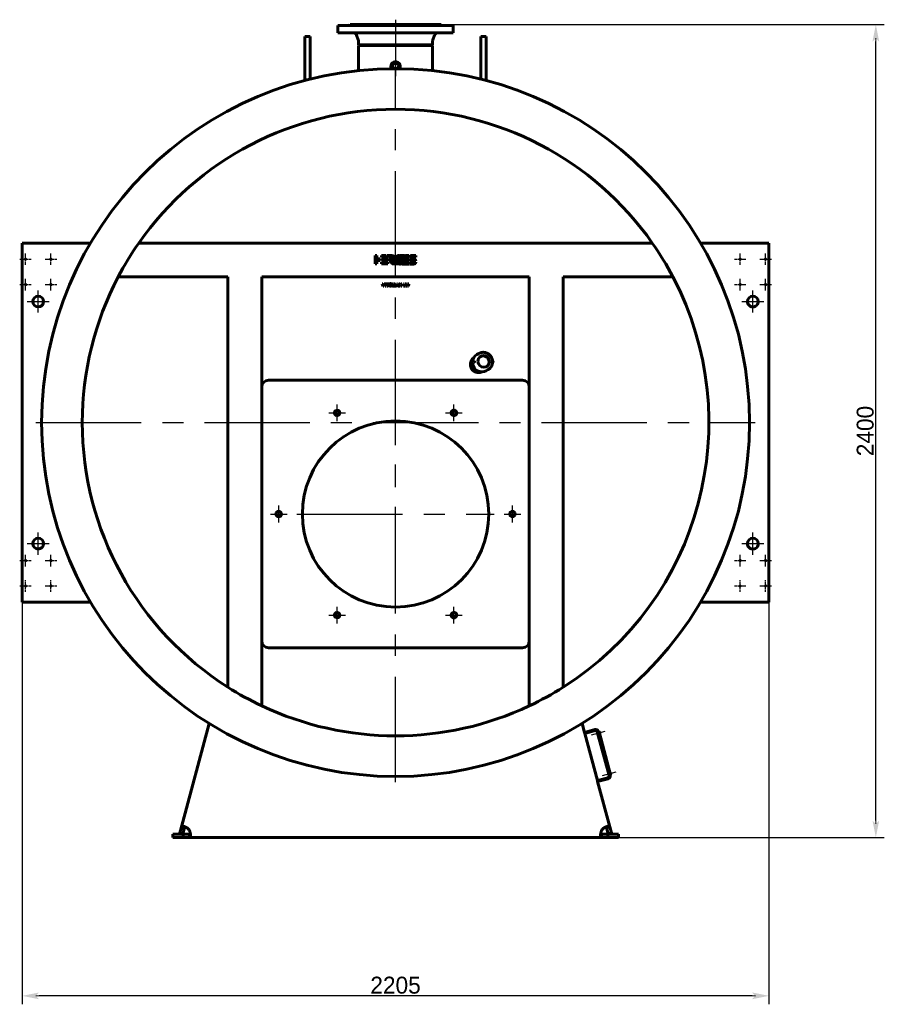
# Model space of a CAD drawing. Header units: millimetres. Extents: x 0 to 5109, y -169 to 841.
# Tile 4 of 6: x 2715 to 2970, y -169 to 121. Entities that reach past the tile are written whole.
import ezdxf

# ---------------------------------------------------------------- set-up
doc = ezdxf.new("R2010")
doc.units = ezdxf.units.MM
for name, pattern in [('CENTER_per1_scale0.019685', [1, 0.625, -0.125, 0.125, -0.125]), ('CENTER_per1_scale0.163386', [8.3, 5.1875, -1.0375, 1.0375, -1.0375]), ('CENTER_per1_scale0.270697', [13.751396, 8.594623, -1.718925, 1.718925, -1.718925]), ('CENTER_per1_scale0.314961', [16, 10, -2, 2, -2]), ('CENTER_per1_scale0.433071', [22, 13.75, -2.75, 2.75, -2.75]), ('CENTER_per1_scale0.629921', [32, 20, -4, 4, -4]), ('CENTER_per2_scale0.866207', [44.003335, 27.502084, -5.500417, 5.500417, -5.500417]), ('CENTER_per2a_scale0.979565', [49.761905, 31.10119, -6.220238, 6.220238, -6.220238]), ('CENTER_perb_scale0.984252', [50, 31.25, -6.25, 6.25, -6.25])]:
    doc.linetypes.add(name, pattern=pattern)
doc.styles.add('TextStyle_1', font='T-FLEX Type A.TTF', dxfattribs={"height": 5})
doc.dimstyles.new('DIM_ST_2', dxfattribs={"dimtxt": 5, "dimasz": 5, "dimexe": 2.5, "dimexo": 0, "dimtad": 1, "dimlfac": 10, "dimrnd": 0.01, "dimdsep": 46, "dimtxsty": 'TextStyle_1', "dimblk": 'Arrow_3_C7_Status', "dimcen": 0.09, "dimclrd": 7, "dimclre": 7, "dimclrt": 7, "dimazin": 0, "dimtfac": 1, "dimtdec": 0, "dimtmove": 0, "dimatfit": 0, "dimldrblk": 'NONE', "dimfxl": 1, "dimtvp": 1, "dimtolj": 1, "dimarcsym": 0})

# ---------------------------------------------------------------- blocks, each defined once
blk = doc.blocks.new('Arrow_3_C7_Status')
at = {"color": 7, "linetype": 'Continuous', "lineweight": 0}
blk.add_line((-1, 0), (-0.8, 0), dxfattribs=at)
at = {"color": 7}
blk.add_solid([(-1, -0.2), (0, 0), (-0.8, 0), (-1, 0.2)], dxfattribs=at)
blk = doc.blocks.new('*D9')
at = {"color": 7, "lineweight": -2}
for p, q in [((-110.25, -48.1), (-110.25, -169.28)), ((110.25, -48.1), (110.25, -169.28)), ((105.25, -166.78), (-105.25, -166.78))]:
    blk.add_line(p, q, dxfattribs=at)
at = {"layer": 'Defpoints', "color": 0}
for p in [(-110.25, -48.1), (110.25, -48.1), (-110.25, -166.78)]:
    blk.add_point(p, dxfattribs=at)
at = {"color": 7, "lineweight": -2, "xscale": 5, "yscale": 5, "zscale": 5}
for p, rotation in [((-110.25, -166.78), 180), ((110.25, -166.78), 360)]:
    blk.add_blockref('Arrow_3_C7_Status', p, dxfattribs=dict(at, rotation=rotation))
at = {"color": 7, "insert": (0, -163.66), "char_height": 5, "attachment_point": 5, "style": 'TextStyle_1'}
blk.add_mtext('\\A1;2205{\\H0.5x;\\S^ ;}', dxfattribs=at)
blk = doc.blocks.new('_None')
blk = doc.blocks.new('*D10')
at = {"color": 7, "lineweight": -2}
for p, q in [((13.4, 120), (144.31, 120)), ((141.81, -115), (141.81, 115)), ((60.81, -120), (144.31, -120))]:
    blk.add_line(p, q, dxfattribs=at)
at = {"layer": 'Defpoints', "color": 0}
for p in [(13.4, 120), (141.81, 120), (60.81, -120)]:
    blk.add_point(p, dxfattribs=at)
at = {"color": 7, "lineweight": -2, "xscale": 5, "yscale": 5, "zscale": 5}
for p, rotation in [((141.81, 120), 90.00000000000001), ((141.81, -120), 270)]:
    blk.add_blockref('Arrow_3_C7_Status', p, dxfattribs=dict(at, rotation=rotation))
at = {"color": 7, "insert": (138.69, 0), "char_height": 5, "attachment_point": 5, "rotation": 90, "style": 'TextStyle_1'}
blk.add_mtext('\\A1;2400{\\H0.5x;\\S^ ;}', dxfattribs=at)
blk = doc.blocks.new('Проекция_2')
at = {"color": 7, "linetype": 'Continuous', "lineweight": 60}
for p, q in [((-17, 119.8), (0, 119.8)), ((-17, 119.8), (-17, 117.6)), ((-13.4, 120), (0, 120)), ((0, 120), (13.4, 120)), ((0, 119.8), (17, 119.8)), ((17, 119.8), (17, 117.6)), ((-26.8, 110.9625), (-26.8, 116.5012)), ((-25.2, 116.5012), (-26.8, 116.5012)), ((-25.2, 110.9625), (-25.2, 116.5012)), ((-17, 117.6), (0, 117.6)), ((-11.5114, 116.9399), (-11.0145, 115.5647)), ((0, 117.6), (17, 117.6)), ((11.5114, 116.9399), (11.0145, 115.5647)), ((25.2, 110.9625), (25.2, 116.5012)), ((26.8, 116.5012), (25.2, 116.5012)), ((26.8, 110.9625), (26.8, 116.5012)), ((-10.955, 115.2249), (-10.955, 114.0916)), ((0, 114.0916), (-10.955, 114.0916)), ((-10.955, 114.0916), (-10.575, 113.8)), ((0, 113.8), (-10.955, 113.8)), ((-10.955, 113.8), (-10.955, 106.4242)), ((10.955, 114.0916), (0, 114.0916)), ((10.955, 113.8), (0, 113.8)), ((10.955, 114.0916), (10.575, 113.8)), ((10.575, 113.8), (10.955, 114.0916)), ((10.955, 115.2249), (10.955, 114.0916)), ((10.955, 113.8), (10.955, 106.4242)), ((-26.8, 103.505), (-26.8, 110.9625)), ((-25.2, 103.916), (-25.2, 110.9625)), ((25.2, 103.916), (25.2, 110.9625)), ((26.8, 103.505), (26.8, 110.9625)), ((-1.345, 107.8844), (-1.345, 106.9913)), ((1.345, 106.9913), (1.345, 107.8844)), ((-110.25, 55.5), (-110.25, 53.1)), ((-110.25, 55.5), (-90.0625, 55.5)), ((75.8106, 55.5), (-75.8106, 55.5)), ((90.0625, 55.5), (110.25, 55.5)), ((110.25, 53.1), (110.25, 55.5)), ((-110.25, 53.1), (-110.25, -48.1)), ((110.25, -48.1), (110.25, 53.1)), ((-5.9868, 51.8275), (-5.486, 51.8258)), ((-5.9868, 49.3271), (-5.9868, 51.8275)), ((-5.486, 51.8258), (-5.486, 50.8277)), ((-5.486, 50.8277), (-4.4984, 50.8277)), ((-4.4984, 50.3277), (-5.486, 50.3277)), ((-5.486, 50.3277), (-5.486, 49.3271)), ((-4.4984, 50.8277), (-4.4984, 50.3277)), ((-4.1881, 51.8272), (-2.8769, 51.8272)), ((-4.1881, 51.3279), (-4.1881, 51.8272)), ((-2.4615, 51.3365), (-4.1881, 51.3279)), ((-4.1881, 50.827), (-2.3036, 50.827)), ((-4.1881, 50.3277), (-4.1881, 50.827)), ((-2.3049, 50.3277), (-4.1881, 50.3277)), ((-4.1881, 49.3275), (-4.1881, 49.8268)), ((-4.1881, 49.8268), (-2.3036, 49.8268)), ((-2.8769, 51.8272), (-2.4615, 51.3365)), ((-2.1137, 51.3401), (-2.5261, 51.8272)), ((-2.5261, 51.8272), (-1.2675, 51.8272)), ((-2.3036, 50.827), (-2.3049, 50.3277)), ((-2.3036, 49.8268), (-2.3049, 49.3275)), ((-1.1708, 51.3401), (-2.1137, 51.3401)), ((-1.1708, 51.3396), (-1.1708, 51.3401)), ((-0.7358, 50.172), (-1.0711, 50.5681)), ((1.2203, 51.8229), (1.7836, 51.8229)), ((2.1737, 49.8242), (3.8856, 49.8242)), ((2.3639, 50.3189), (2.553, 50.8197)), ((3.8843, 50.3189), (2.3639, 50.3189)), ((2.553, 50.8197), (3.8856, 50.8197)), ((3.8856, 51.3221), (2.7432, 51.3221)), ((2.9387, 51.8228), (3.8856, 51.8228)), ((3.8856, 50.8197), (3.8843, 50.3189)), ((3.8856, 49.8242), (3.8844, 49.3235)), ((3.8856, 51.8228), (3.8856, 51.3221)), ((4.1205, 49.8242), (5.9914, 49.8242)), ((4.1205, 49.3235), (4.1205, 49.8242)), ((4.1412, 50.827), (4.799, 50.827)), ((6.0132, 51.3221), (4.1424, 51.3221)), ((4.7529, 51.8222), (6.0132, 51.8222)), ((5.318, 50.3195), (4.7529, 50.3195)), ((4.799, 50.827), (4.8157, 50.8261)), ((4.8157, 50.8261), (5.3807, 50.8261)), ((5.3286, 50.3189), (5.318, 50.3195)), ((5.9924, 50.3189), (5.3286, 50.3189)), ((6.0132, 51.8222), (6.0132, 51.3221)), ((-5.486, 49.3271), (-5.9868, 49.3271)), ((-2.3049, 49.3275), (-4.1881, 49.3275)), ((3.8844, 49.3235), (2.0011, 49.3235)), ((5.3807, 49.3235), (4.1205, 49.3235)), ((-49.5, 45.5), (-81.8978, 45.5)), ((-49.5, -75.6409), (-49.5, 45.5)), ((-39.5, -81.1421), (-39.5, 45.5)), ((39.5, 45.5), (-39.5, 45.5)), ((39.5, -81.1421), (39.5, 45.5)), ((81.8978, 45.5), (49.5, 45.5)), ((49.5, -75.6409), (49.5, 45.5)), ((-3.6723, 42.8123), (-3.9626, 43.5015)), ((-3.9626, 43.5015), (-3.7219, 43.5015)), ((-3.7219, 43.5015), (-3.5865, 43.1657)), ((-3.4222, 42.8123), (-3.6723, 42.8123)), ((-3.5865, 43.1657), (-3.5674, 43.115)), ((-3.5674, 43.115), (-3.5442, 43.0479)), ((-3.5442, 43.0479), (-3.5261, 43.1032)), ((-3.5261, 43.1032), (-3.5038, 43.1646)), ((-3.5038, 43.1646), (-3.3695, 43.5015)), ((-3.1288, 43.5015), (-3.4222, 42.8123)), ((-3.3695, 43.5015), (-3.1288, 43.5015)), ((-3.0213, 42.8123), (-3.0213, 43.5015)), ((-3.0213, 43.5015), (-2.7992, 43.5015)), ((-2.7992, 42.8123), (-3.0213, 42.8123)), ((-2.7992, 43.5015), (-2.7992, 42.8123)), ((-2.6732, 43.5015), (-1.9644, 43.5015)), ((-2.6732, 43.3206), (-2.6732, 43.5015)), ((-2.4324, 43.3206), (-2.6732, 43.3206)), ((-2.4324, 42.8123), (-2.4324, 43.3206)), ((-2.2031, 42.8123), (-2.4324, 42.8123)), ((-1.9644, 43.3206), (-2.2031, 43.3206)), ((-2.2031, 43.3206), (-2.2031, 42.8123)), ((-1.9644, 43.5015), (-1.9644, 43.3206)), ((-0.9416, 43.5015), (-0.6337, 43.5015)), ((-0.9416, 42.8123), (-0.9416, 43.5015)), ((-0.7298, 42.8123), (-0.9416, 42.8123)), ((-0.7359, 43.2617), (-0.7308, 43.1615)), ((-0.7101, 43.1657), (-0.7359, 43.2617)), ((-0.7308, 43.1615), (-0.7298, 42.8123)), ((-0.5934, 42.8123), (-0.7101, 43.1657)), ((-0.6337, 43.5015), (-0.5272, 43.1688)), ((-0.4281, 42.8123), (-0.5934, 42.8123)), ((-0.4921, 43.1677), (-0.3898, 43.5015)), ((-0.3144, 43.1657), (-0.4281, 42.8123)), ((-0.3898, 43.5015), (-0.0799, 43.5015)), ((-0.2865, 43.2638), (-0.3144, 43.1657)), ((-0.2927, 43.1626), (-0.2865, 43.2638)), ((-0.2927, 42.8123), (-0.2927, 43.1626)), ((-0.0799, 42.8123), (-0.2927, 42.8123)), ((-0.0799, 43.5015), (-0.0799, 42.8123)), ((0.0214, 42.8123), (0.3478, 43.5015)), ((0.2704, 42.8123), (0.0214, 42.8123)), ((0.3251, 42.9384), (0.2704, 42.8123)), ((0.6403, 42.9384), (0.3251, 42.9384)), ((0.3478, 43.5015), (0.6237, 43.5015)), ((0.3923, 43.0965), (0.4832, 43.3206)), ((0.5741, 43.0965), (0.3923, 43.0965)), ((0.4832, 43.3206), (0.5741, 43.0965)), ((0.6237, 43.5015), (0.9502, 42.8123)), ((0.6991, 42.8123), (0.6403, 42.9384)), ((0.9502, 42.8123), (0.6991, 42.8123)), ((0.9812, 42.8123), (1.2602, 43.1739)), ((1.2581, 42.8123), (0.9812, 42.8123)), ((1.0153, 43.5015), (1.2953, 43.5015)), ((1.2602, 43.1739), (1.0153, 43.5015)), ((1.4162, 43.0324), (1.2581, 42.8123)), ((1.2953, 43.5015), (1.4162, 43.3124)), ((1.4162, 43.3124), (1.5453, 43.5015)), ((1.5804, 42.8123), (1.4162, 43.0324)), ((1.5453, 43.5015), (1.8233, 43.5015)), ((1.8233, 43.5015), (1.5712, 43.1739)), ((1.5712, 43.1739), (1.8501, 42.8123)), ((1.8501, 42.8123), (1.5804, 42.8123)), ((2.3078, 43.5015), (2.5299, 43.5015)), ((2.3078, 42.8123), (2.3078, 43.5015)), ((2.8523, 42.8123), (2.3078, 42.8123)), ((2.5299, 43.5015), (2.5299, 42.9828)), ((2.5299, 42.9828), (2.8523, 42.9828)), ((2.8523, 42.9828), (2.8523, 42.8123)), ((3.0527, 42.8123), (2.8853, 43.5015)), ((2.8853, 43.5015), (3.124, 43.5015)), ((3.3203, 42.8123), (3.0527, 42.8123)), ((3.124, 43.5015), (3.185, 43.1739)), ((3.185, 43.1739), (3.1963, 43.1078)), ((3.1963, 43.1078), (3.2046, 43.0489)), ((3.2046, 43.0489), (3.2129, 43.0985)), ((3.2129, 43.0985), (3.2232, 43.1512)), ((3.2232, 43.1512), (3.3069, 43.5015)), ((3.3069, 43.5015), (3.559, 43.5015)), ((3.4009, 43.1202), (3.3203, 42.8123)), ((3.4288, 43.2731), (3.419, 43.1962)), ((3.4407, 43.1967), (3.4288, 43.2731)), ((3.5373, 42.8123), (3.4588, 43.1223)), ((3.8028, 42.8123), (3.5373, 42.8123)), ((3.559, 43.5015), (3.6013, 43.3062)), ((3.653, 43.052), (3.6654, 43.1378)), ((3.6654, 43.1378), (3.7326, 43.5015)), ((3.7326, 43.5015), (3.9692, 43.5015)), ((3.9692, 43.5015), (3.8028, 42.8123)), ((23.1481, 20.6752), (22.6136, 20.3666)), ((23.2358, 20.6826), (23.1726, 20.6819)), ((23.2708, 20.5243), (23.2762, 20.4087)), ((23.3038, 20.5292), (23.3091, 20.4147)), ((24.6011, 22.898), (24.0408, 22.5745)), ((28.7222, 20.6623), (28.6736, 20.6633)), ((28.6753, 20.5051), (28.6759, 20.3896)), ((22.6977, 20.0355), (22.6491, 20.0327)), ((23.1836, 20.3413), (23.2386, 20.3479)), ((26.7908, 17.8114), (27.3511, 18.1349)), ((28.6585, 20.2737), (28.7524, 20.3279)), ((28.7257, 20.3217), (28.6835, 20.3286)), ((-37.5, 15), (37.5, 15)), ((-110.25, -48.1), (-110.25, -50.5)), ((110.25, -50.5), (110.25, -48.1)), ((-90.0625, -50.5), (-110.25, -50.5)), ((110.25, -50.5), (90.0625, -50.5)), ((37.5, -64), (-37.5, -64)), ((-63.2408, -116.8355), (-55.0631, -86.3161)), ((55.0631, -86.3161), (55.7833, -89.0038)), ((58.8742, -88.1755), (55.7833, -89.0038)), ((55.8609, -89.2935), (55.7833, -89.0038)), ((58.9519, -88.4653), (55.8609, -89.2935)), ((55.8609, -89.2935), (59.5879, -103.2029)), ((59.6522, -89.1473), (59.3625, -89.2249)), ((59.3625, -89.2249), (59.4453, -89.534)), ((59.7351, -89.4564), (59.4453, -89.534)), ((63.0324, -101.7623), (59.5642, -88.8189)), ((63.3222, -101.6846), (59.854, -88.7412)), ((59.8799, -88.8378), (60.0731, -88.7861)), ((59.8799, -88.8378), (63.2963, -101.588)), ((63.4895, -101.5363), (60.0731, -88.7861)), ((60.1215, -88.8507), (60.0925, -88.8585)), ((60.195, -88.8932), (60.3321, -89.4051)), ((60.2897, -89.4786), (60.2607, -89.4863)), ((62.8616, -101.1248), (62.5718, -101.2024)), ((62.5718, -101.2024), (62.6546, -101.5115)), ((62.9444, -101.4339), (62.6546, -101.5115)), ((63.4895, -101.5363), (63.2963, -101.588)), ((63.3308, -100.8282), (63.3019, -100.836)), ((63.4043, -100.8706), (63.5415, -101.3826)), ((63.4991, -101.4561), (63.4701, -101.4638)), ((59.5879, -103.2029), (62.6789, -102.3746)), ((59.5879, -103.2029), (59.6656, -103.4926)), ((59.6656, -103.4926), (62.7565, -102.6644)), ((59.6656, -103.4926), (63.2408, -116.8355)), ((-65.8, -119), (-62.6855, -119)), ((-65.8, -120), (-65.8, -119)), ((-63.7255, -118.6446), (-63.2408, -116.8355)), ((-62.7596, -118.9034), (-63.7255, -118.6446)), ((-62.2748, -117.0943), (-63.2408, -116.8355)), ((-62.7596, -118.9034), (-62.2748, -117.0943)), ((-62.6855, -119), (-60.8125, -119)), ((-62.6855, -119), (-62.6855, -120)), ((-62.2715, -117.0819), (-62.2748, -117.0943)), ((-60.8125, -119), (-60.8125, -120)), ((60.8125, -119), (62.6855, -119)), ((60.8125, -119), (60.8125, -120)), ((62.2748, -117.0943), (63.2408, -116.8355)), ((62.2748, -117.0943), (62.7596, -118.9034)), ((65.8, -119), (62.6855, -119)), ((62.6855, -119), (62.6855, -120)), ((62.7596, -118.9034), (63.7255, -118.6446)), ((63.2408, -116.8355), (63.7255, -118.6446)), ((65.8, -119), (65.8, -120)), ((-65.8, -120), (-62.6855, -120)), ((-62.6855, -120), (-60.8125, -120)), ((60.8125, -120), (-60.8125, -120)), ((60.8125, -120), (62.6855, -120)), ((65.8, -120), (62.6855, -120))]:
    blk.add_line(p, q, dxfattribs=at)
at = {"color": 7, "linetype": 'CENTER_per1_scale0.433071', "lineweight": 25}
blk.add_line((0, 121.4667), (0, 115.9333), dxfattribs=at)
at = {"color": 7, "linetype": 'CENTER_per1_scale0.270697', "lineweight": 25}
blk.add_line((0, 118.6065), (0, 113.898), dxfattribs=at)
at = {"color": 7, "linetype": 'CENTER_per2_scale0.866207', "lineweight": 25}
blk.add_line((0, 116.8915), (0, 104.7575), dxfattribs=at)
at = {"color": 7, "linetype": 'CENTER_per2a_scale0.979565', "lineweight": 25}
for p, q in [((0, -103.6667), (0, 108.6667)), ((-106.1667, 2.5), (106.1667, 2.5))]:
    blk.add_line(p, q, dxfattribs=at)
at = {"color": 7, "linetype": 'CENTER_per1_scale0.019685', "lineweight": 25}
for p, q in [((-109.25, 49.0333), (-109.25, 52.4667)), ((-101.75, 49.0333), (-101.75, 52.4667)), ((101.75, 49.0333), (101.75, 52.4667)), ((109.25, 49.0333), (109.25, 52.4667)), ((-110.9667, 50.75), (-107.5333, 50.75)), ((-103.4667, 50.75), (-100.0333, 50.75)), ((100.0333, 50.75), (103.4667, 50.75)), ((107.5333, 50.75), (110.9667, 50.75)), ((-109.25, 41.5333), (-109.25, 44.9667)), ((-101.75, 41.5333), (-101.75, 44.9667)), ((101.75, 41.5333), (101.75, 44.9667)), ((109.25, 41.5333), (109.25, 44.9667)), ((-110.9667, 43.25), (-107.5333, 43.25)), ((-103.4667, 43.25), (-100.0333, 43.25)), ((100.0333, 43.25), (103.4667, 43.25)), ((107.5333, 43.25), (110.9667, 43.25)), ((-109.25, -39.9667), (-109.25, -36.5333)), ((-101.75, -39.9667), (-101.75, -36.5333)), ((101.75, -39.9667), (101.75, -36.5333)), ((109.25, -39.9667), (109.25, -36.5333)), ((-110.9667, -38.25), (-107.5333, -38.25)), ((-103.4667, -38.25), (-100.0333, -38.25)), ((100.0333, -38.25), (103.4667, -38.25)), ((107.5333, -38.25), (110.9667, -38.25)), ((-110.9667, -45.75), (-107.5333, -45.75)), ((-109.25, -47.4667), (-109.25, -44.0333)), ((-103.4667, -45.75), (-100.0333, -45.75)), ((-101.75, -47.4667), (-101.75, -44.0333)), ((100.0333, -45.75), (103.4667, -45.75)), ((101.75, -47.4667), (101.75, -44.0333)), ((107.5333, -45.75), (110.9667, -45.75)), ((109.25, -47.4667), (109.25, -44.0333))]:
    blk.add_line(p, q, dxfattribs=at)
at = {"color": 7, "linetype": 'CENTER_per1_scale0.629921', "lineweight": 25}
for p, q in [((-105.5, 34.9833), (-105.5, 41.5167)), ((105.5, 34.9833), (105.5, 41.5167)), ((-108.7667, 38.25), (-102.2333, 38.25)), ((102.2333, 38.25), (108.7667, 38.25)), ((-105.5, -36.5167), (-105.5, -29.9833)), ((105.5, -36.5167), (105.5, -29.9833)), ((-108.7667, -33.25), (-102.2333, -33.25)), ((102.2333, -33.25), (108.7667, -33.25))]:
    blk.add_line(p, q, dxfattribs=at)
at = {"color": 7, "linetype": 'CENTER_per1_scale0.314961', "lineweight": 25}
for p, q in [((-17.25, 2.9112), (-17.25, 7.8445)), ((17.25, 2.9112), (17.25, 7.8445)), ((-19.7167, 5.3779), (-14.7833, 5.3779)), ((14.7833, 5.3779), (19.7167, 5.3779)), ((-34.5, -26.9667), (-34.5, -22.0333)), ((34.5, -26.9667), (34.5, -22.0333)), ((-36.9667, -24.5), (-32.0333, -24.5)), ((32.0333, -24.5), (36.9667, -24.5)), ((-17.25, -56.8445), (-17.25, -51.9112)), ((17.25, -56.8445), (17.25, -51.9112)), ((-19.7167, -54.3779), (-14.7833, -54.3779)), ((14.7833, -54.3779), (19.7167, -54.3779))]:
    blk.add_line(p, q, dxfattribs=at)
at = {"color": 7, "linetype": 'CENTER_perb_scale0.984252', "lineweight": 25}
for p, q in [((0, -53.6667), (0, 4.6667)), ((-29.1667, -24.5), (29.1667, -24.5))]:
    blk.add_line(p, q, dxfattribs=at)
at = {"color": 7, "linetype": 'CENTER_per1_scale0.163386', "lineweight": 25}
for p, q in [((61.8155, -88.7333), (57.794, -89.8108)), ((65.0248, -100.7108), (61.0034, -101.7883))]:
    blk.add_line(p, q, dxfattribs=at)
at = {"color": 7, "lineweight": 60, "flags": 128}
for points in [[(-1.7872, 50.4245), (-1.7995, 50.4362), (-1.8097, 50.4496), (-1.8152, 50.4646), (-1.8154, 50.4728), (-1.8135, 50.4815)], [(-1.8135, 50.4815), (-1.8085, 50.4916), (-1.8019, 50.4981), (-1.7941, 50.5018), (-1.7855, 50.5034), (-1.7669, 50.5027), (-1.7486, 50.5015)], [(-1.2675, 51.8272), (-1.1903, 51.8255), (-1.1164, 51.8203), (-1.0459, 51.8119), (-0.9788, 51.8004), (-0.915, 51.7857), (-0.8545, 51.7681), (-0.7974, 51.7477), (-0.7435, 51.7246), (-0.6768, 51.6897), (-0.616, 51.6504), (-0.5609, 51.607), (-0.5115, 51.5597), (-0.4679, 51.5088), (-0.4299, 51.4546), (-0.3976, 51.3973), (-0.3709, 51.3373), (-0.3498, 51.2746), (-0.3343, 51.2097), (-0.3243, 51.1428), (-0.3198, 51.0742), (-0.3207, 51.004), (-0.3271, 50.9326), (-0.3388, 50.8603), (-0.3559, 50.7873), (-0.3784, 50.7138), (-0.4061, 50.6401)], [(-1.2629, 50.5024), (-1.2384, 50.5038), (-1.2157, 50.5024), (-1.1946, 50.498), (-1.175, 50.4905), (-1.1571, 50.4796), (-1.1407, 50.4654), (-1.1259, 50.4475), (-1.1125, 50.426)], [(-1.0711, 50.5681), (-1.0503, 50.5944), (-1.0267, 50.6253), (-1.001, 50.6599), (-0.9744, 50.6974), (-0.9478, 50.7371), (-0.9221, 50.7781), (-0.9005, 50.8154), (-0.8811, 50.8524), (-0.8647, 50.8886), (-0.8518, 50.9234), (-0.8433, 50.9561), (-0.8399, 50.9813), (-0.8405, 51.0044)], [(-0.7508, 49.328), (-0.7766, 49.3281), (-0.7998, 49.3307), (-0.8207, 49.3358), (-0.8487, 49.3477), (-0.8734, 49.3642), (-0.8961, 49.3846), (-0.9178, 49.4086), (-0.9396, 49.4354), (-0.9627, 49.4645)], [(-0.0703, 49.3747), (-0.0887, 49.3961), (-0.111, 49.4215), (-0.1367, 49.4502), (-0.1648, 49.4816), (-0.1948, 49.5151), (-0.2257, 49.55), (-0.2568, 49.5858), (-0.2874, 49.6219), (-0.3167, 49.6575), (-0.344, 49.692), (-0.3684, 49.7249), (-0.3892, 49.7555), (-0.4057, 49.7832), (-0.4171, 49.8074), (-0.4207, 49.818), (-0.4226, 49.8274), (-0.423, 49.8357), (-0.4215, 49.8427)], [(0.1179, 51.2421), (0.1569, 51.3239), (0.2006, 51.3996), (0.249, 51.4693), (0.302, 51.533), (0.3598, 51.5906), (0.4221, 51.6421), (0.4891, 51.6874), (0.5608, 51.7266), (0.637, 51.7596), (0.7178, 51.7863), (0.8031, 51.8068), (0.893, 51.8209)], [(0.9197, 49.4518), (0.906, 49.422), (0.8915, 49.3968), (0.8759, 49.376), (0.8594, 49.3593), (0.8418, 49.3466), (0.8232, 49.3375), (0.8036, 49.332), (0.7828, 49.3296)], [(0.893, 51.8209), (0.9218, 51.8233), (0.9438, 51.8226), (0.9595, 51.8184), (0.9651, 51.8149), (0.9693, 51.8104), (0.9721, 51.8049), (0.9736, 51.7983), (0.973, 51.7819), (0.9679, 51.7608), (0.9586, 51.7347)], [(1.1585, 51.7874), (1.1629, 51.7974), (1.1687, 51.8055), (1.1756, 51.8117), (1.1835, 51.8163), (1.2013, 51.8215), (1.2203, 51.8229)], [(1.7617, 49.4473), (1.7481, 49.4175), (1.7335, 49.3923), (1.7179, 49.3715), (1.7014, 49.3548), (1.6838, 49.3421), (1.6652, 49.3331), (1.6456, 49.3275), (1.6249, 49.3251)], [(1.7836, 51.8229), (1.7992, 51.8219), (1.8106, 51.819), (1.8182, 51.8142), (1.8206, 51.8112), (1.8224, 51.8077), (1.8237, 51.7995), (1.8225, 51.7898), (1.8193, 51.7785), (1.8146, 51.7658)], [(2.0006, 51.7829), (2.005, 51.7932), (2.0109, 51.8016), (2.018, 51.8085), (2.0262, 51.8139), (2.0445, 51.8206), (2.0637, 51.8229)], [(2.624, 51.8229), (2.6396, 51.8218), (2.6512, 51.8185), (2.659, 51.813), (2.6617, 51.8096), (2.6635, 51.8057), (2.6651, 51.7966), (2.6643, 51.7861), (2.6567, 51.7613)], [(4.7529, 50.3195), (4.69, 50.3215), (4.6303, 50.3275), (4.5739, 50.3375), (4.5208, 50.3514), (4.471, 50.3694), (4.4244, 50.3913), (4.3812, 50.4171), (4.3413, 50.4469), (4.3046, 50.4807), (4.2713, 50.5184), (4.2413, 50.56), (4.2147, 50.6056), (4.1913, 50.6551), (4.1713, 50.7085), (4.1546, 50.7658), (4.1412, 50.827)], [(4.1424, 51.3221), (4.156, 51.3824), (4.1729, 51.4389), (4.1932, 51.4915), (4.2167, 51.5403), (4.2434, 51.5852), (4.2735, 51.6262), (4.3068, 51.6634), (4.3434, 51.6966), (4.3832, 51.726), (4.4263, 51.7515), (4.4726, 51.7731), (4.5222, 51.7907), (4.5751, 51.8045), (4.6311, 51.8143), (4.6904, 51.8202), (4.7529, 51.8222)], [(5.3807, 50.8261), (5.4437, 50.8241), (5.5033, 50.8181), (5.5597, 50.8082), (5.6128, 50.7942), (5.6626, 50.7763), (5.7092, 50.7544), (5.7524, 50.7286), (5.7923, 50.6988), (5.8289, 50.665), (5.8622, 50.6273), (5.8922, 50.5857), (5.9189, 50.5402), (5.9423, 50.4907), (5.9623, 50.4374), (5.979, 50.3801), (5.9924, 50.3189)], [(5.9914, 49.8242), (5.9778, 49.7638), (5.9609, 49.7072), (5.9407, 49.6545), (5.9172, 49.6057), (5.8904, 49.5607), (5.8604, 49.5197), (5.8271, 49.4825), (5.7905, 49.4492), (5.7506, 49.4198), (5.7075, 49.3942), (5.6612, 49.3726), (5.6116, 49.355), (5.5587, 49.3412), (5.5026, 49.3314), (5.4433, 49.3254), (5.3807, 49.3235)], [(0.0586, 49.4056), (0.0454, 49.3772), (0.0319, 49.3554), (0.0177, 49.3405), (0.0027, 49.3325), (-0.0052, 49.3313), (-0.0133, 49.3318), (-0.0307, 49.3385), (-0.0432, 49.3471), (-0.0563, 49.3591), (-0.0703, 49.3747)], [(0.3139, 49.3284), (0.2917, 49.3292), (0.2744, 49.3324), (0.2617, 49.3381), (0.257, 49.342), (0.2534, 49.3466), (0.2493, 49.3578), (0.2492, 49.3719), (0.2526, 49.3891), (0.2596, 49.4094)], [(1.1559, 49.3239), (1.1337, 49.3253), (1.1164, 49.3288), (1.1037, 49.3346), (1.099, 49.3384), (1.0955, 49.3429), (1.0929, 49.348), (1.0914, 49.3539), (1.0912, 49.3677), (1.0947, 49.3847), (1.1016, 49.405)], [(-1.89, 43.1646), (-1.8888, 43.2114), (-1.8851, 43.254), (-1.879, 43.2926), (-1.8704, 43.327), (-1.8593, 43.3573), (-1.8458, 43.3835), (-1.8299, 43.4055), (-1.8115, 43.4234)], [(-1.7903, 42.8841), (-1.8137, 42.9085), (-1.8339, 42.9359), (-1.8511, 42.9664), (-1.8651, 43), (-1.8789, 43.0494), (-1.8872, 43.1043), (-1.89, 43.1646)], [(-1.8115, 43.4234), (-1.7728, 43.4523), (-1.7351, 43.4755), (-1.6984, 43.4929), (-1.6627, 43.5046)], [(-1.484, 42.7927), (-1.5499, 42.7952), (-1.6098, 42.8028), (-1.6639, 42.8155), (-1.7005, 42.8284), (-1.7338, 42.8441), (-1.7637, 42.8627), (-1.7903, 42.8841)], [(-1.6596, 43.1729), (-1.657, 43.2143), (-1.6491, 43.2497), (-1.6361, 43.2791), (-1.6178, 43.3025)], [(-1.6193, 43.0195), (-1.6288, 43.0319), (-1.6369, 43.0463), (-1.6439, 43.0626), (-1.6495, 43.0808), (-1.6551, 43.1081), (-1.6585, 43.1388), (-1.6596, 43.1729)], [(-1.484, 42.9735), (-1.5141, 42.9748), (-1.5413, 42.9786), (-1.5653, 42.985), (-1.5814, 42.9915), (-1.5958, 42.9994), (-1.6084, 43.0087), (-1.6193, 43.0195)], [(-1.6178, 43.3025), (-1.6065, 43.3121), (-1.5937, 43.3204), (-1.5793, 43.3274), (-1.5634, 43.3332), (-1.5397, 43.3388), (-1.5132, 43.3422), (-1.484, 43.3434)], [(-1.484, 43.3434), (-1.4416, 43.3408), (-1.4053, 43.3332), (-1.3752, 43.3204), (-1.3512, 43.3025)], [(-1.3507, 43.02), (-1.3618, 43.0091), (-1.3745, 42.9997), (-1.3888, 42.9917), (-1.4047, 42.9851), (-1.4283, 42.9787), (-1.4547, 42.9748), (-1.484, 42.9735)], [(-1.1786, 42.8841), (-1.2052, 42.8627), (-1.2351, 42.8441), (-1.2683, 42.8284), (-1.3048, 42.8155), (-1.3587, 42.8028), (-1.4184, 42.7952), (-1.484, 42.7927)], [(-1.3512, 43.3025), (-1.3329, 43.2791), (-1.3198, 43.2497), (-1.312, 43.2143), (-1.3094, 43.1729)], [(-1.3094, 43.1729), (-1.3105, 43.1391), (-1.314, 43.1086), (-1.3197, 43.0815), (-1.3255, 43.0633), (-1.3326, 43.047), (-1.341, 43.0326), (-1.3507, 43.02)], [(-1.1885, 43.4488), (-1.1628, 43.4249), (-1.1406, 43.3976), (-1.1217, 43.367), (-1.1063, 43.333), (-1.0943, 43.2957), (-1.0858, 43.255), (-1.0807, 43.211), (-1.0789, 43.1636)], [(-1.0789, 43.1636), (-1.0817, 43.1036), (-1.09, 43.049), (-1.1039, 42.9997), (-1.1179, 42.9663), (-1.135, 42.9359), (-1.1553, 42.9085), (-1.1786, 42.8841)], [(23.0872, 21.6118), (23.0844, 21.6098), (22.9932, 21.5364), (22.9042, 21.4578), (22.8179, 21.374), (22.7346, 21.2853), (22.6548, 21.1917), (22.579, 21.0935), (22.5075, 20.9909), (22.4407, 20.8842), (22.3791, 20.7738), (22.3228, 20.6599), (22.2724, 20.5431), (22.2279, 20.4237), (22.1897, 20.3022), (22.1578, 20.1792), (22.1325, 20.055), (22.1137, 19.9303), (22.1015, 19.8054), (22.0959, 19.681), (22.0966, 19.5574), (22.1037, 19.4352), (22.1169, 19.3148), (22.136, 19.1966), (22.1607, 19.0809), (22.1907, 18.9682), (22.2258, 18.8586), (22.2655, 18.7526), (22.3096, 18.6502), (22.3577, 18.5517), (22.4093, 18.4572), (22.4653, 18.3652), (22.5266, 18.2743), (22.5932, 18.185), (22.6652, 18.0975), (22.7425, 18.0124), (22.8252, 17.93), (22.913, 17.8507), (23.0058, 17.7751), (23.1035, 17.7035), (23.2058, 17.6363), (23.3124, 17.5738), (23.423, 17.5165), (23.5372, 17.4647), (23.6547, 17.4185), (23.7749, 17.3784), (23.8973, 17.3445), (24.0216, 17.3168), (24.1473, 17.2957), (24.2737, 17.2809), (24.4004, 17.2727), (24.5269, 17.2709), (24.6527, 17.2753), (24.7773, 17.286), (24.9003, 17.3025), (25.0212, 17.3248), (25.1397, 17.3526), (25.2553, 17.3855), (25.3679, 17.4233), (25.4771, 17.4656), (25.4805, 17.467)], [(22.5977, 20.0749), (22.5909, 20.0876), (22.5807, 20.1159), (22.5722, 20.1503), (22.566, 20.1901), (22.5624, 20.2358), (22.5616, 20.2863), (22.5641, 20.3404), (22.5699, 20.3972), (22.5791, 20.4564), (22.5917, 20.517), (22.6072, 20.577), (22.6257, 20.6371), (22.6468, 20.6963), (22.6701, 20.754), (22.6954, 20.8098), (22.7218, 20.8627), (22.7498, 20.9135), (22.7782, 20.9606), (22.8061, 21.0031), (22.8333, 21.0412), (22.8528, 21.066)], [(23.2672, 20.3727), (23.2614, 20.3637), (23.2545, 20.3565), (23.2468, 20.3511), (23.2386, 20.3479)], [(23.2762, 20.4087), (23.2759, 20.3993), (23.274, 20.3899), (23.271, 20.381), (23.2672, 20.3727)], [(23.2672, 20.3727), (23.2808, 20.369), (23.2931, 20.3629), (23.3024, 20.355), (23.3075, 20.3464)], [(23.2708, 20.5243), (23.2816, 20.5251), (23.2913, 20.5263), (23.2988, 20.5277), (23.3038, 20.5292)], [(27.4067, 18.168), (27.4091, 18.1694), (27.4669, 18.2059), (27.5237, 18.2439), (27.5795, 18.2833), (27.6342, 18.3243), (27.6879, 18.3666), (27.7404, 18.4104), (27.7917, 18.4556), (27.8419, 18.5021), (27.8909, 18.5499), (27.9386, 18.5991), (27.985, 18.6495), (28.03, 18.7011), (28.0738, 18.7539), (28.1161, 18.8079), (28.1571, 18.8629), (28.1966, 18.9191), (28.2347, 18.9764), (28.2713, 19.0346), (28.3064, 19.0938), (28.3399, 19.154), (28.3719, 19.215), (28.4023, 19.2769), (28.4312, 19.3396), (28.4584, 19.4031), (28.484, 19.4674), (28.5079, 19.5323), (28.5302, 19.5979), (28.5508, 19.6641), (28.5698, 19.7308), (28.587, 19.7981), (28.6025, 19.8658), (28.6162, 19.934), (28.6283, 20.0025), (28.6386, 20.0714), (28.6471, 20.1406), (28.6539, 20.21), (28.6589, 20.2797), (28.6622, 20.3495), (28.6637, 20.4194), (28.6634, 20.4894), (28.6614, 20.5594), (28.6575, 20.6293), (28.652, 20.6992), (28.6446, 20.769), (28.6356, 20.8386), (28.6247, 20.908), (28.6121, 20.9772), (28.5978, 21.046), (28.5818, 21.1146), (28.564, 21.1827), (28.5446, 21.2503), (28.5234, 21.3175), (28.5006, 21.3842), (28.4761, 21.4503), (28.45, 21.5158), (28.4222, 21.5806), (28.3928, 21.6447), (28.3619, 21.7081), (28.3293, 21.7707), (28.2952, 21.8325), (28.2596, 21.8934), (28.2225, 21.9534), (28.1839, 22.0125), (28.1439, 22.0706), (28.1024, 22.1276), (28.0595, 22.1836), (28.0153, 22.2385), (27.9697, 22.2923), (27.9228, 22.3449), (27.8746, 22.3963), (27.8252, 22.4464), (27.7745, 22.4953), (27.7227, 22.5429), (27.6697, 22.5891), (27.6156, 22.634), (27.5604, 22.6775), (27.5042, 22.7196), (27.447, 22.7602), (27.3888, 22.7993), (27.3297, 22.8369), (27.2697, 22.8731), (27.2088, 22.9076), (27.1471, 22.9406), (27.0847, 22.972), (27.0215, 23.0017), (26.9577, 23.0298), (26.8932, 23.0563), (26.8281, 23.0811), (26.7624, 23.1042), (26.6962, 23.1256), (26.6296, 23.1453), (26.5625, 23.1633), (26.4951, 23.1795), (26.4273, 23.194), (26.3592, 23.2067), (26.2908, 23.2176), (26.2223, 23.2268), (26.1536, 23.2341), (26.0848, 23.2397), (26.0159, 23.2435), (25.947, 23.2455), (25.9138, 23.2459)], [(28.6734, 20.6633), (28.661, 20.6654), (28.6544, 20.6686)], [(28.6782, 20.3536), (28.6671, 20.35), (28.662, 20.3463)], [(28.6736, 20.6631), (28.6734, 20.6632)], [(23.2386, 20.3479), (23.2573, 20.3452), (23.2739, 20.3356), (23.2858, 20.3205), (23.2913, 20.302)], [(-61.3089, -117.3531), (-61.3893, -117.2945), (-61.4714, -117.2377), (-61.5551, -117.1828), (-61.6401, -117.1298), (-61.7245, -117.0798), (-61.8093, -117.032), (-61.8941, -116.9866), (-61.9788, -116.9436), (-62.0615, -116.9039), (-62.1433, -116.8667), (-62.2239, -116.8321), (-62.3032, -116.8002), (-62.3806, -116.7712), (-62.4558, -116.7452), (-62.5286, -116.7221), (-62.5987, -116.7021), (-62.666, -116.6853), (-62.7302, -116.6716), (-62.7912, -116.6612), (-62.8487, -116.6541), (-62.9028, -116.6503), (-62.9529, -116.6498), (-62.9992, -116.6528), (-63.0415, -116.6591), (-63.0804, -116.669), (-63.1152, -116.6823), (-63.1458, -116.6991), (-63.1725, -116.7194), (-63.1955, -116.7434), (-63.2144, -116.7708), (-63.2294, -116.8015), (-63.2408, -116.8355)], [(-62.1086, -116.8823), (-62.1306, -116.8908), (-62.1542, -116.9035), (-62.1753, -116.9187), (-62.1947, -116.9366), (-62.2124, -116.9573), (-62.2284, -116.9807), (-62.2464, -117.0144), (-62.2619, -117.0523), (-62.2748, -117.0943)], [(-60.8125, -120), (-60.774, -119.9975), (-60.7382, -119.9898), (-60.7052, -119.977), (-60.6741, -119.9582), (-60.6459, -119.9336), (-60.6205, -119.9034), (-60.5986, -119.8687), (-60.5794, -119.8286), (-60.5628, -119.7833), (-60.5484, -119.7312), (-60.5368, -119.6737), (-60.5279, -119.6111), (-60.5221, -119.5483), (-60.5186, -119.4814), (-60.5176, -119.4107), (-60.5189, -119.3339), (-60.5228, -119.2534), (-60.5292, -119.1696), (-60.5377, -119.0864), (-60.5485, -119.0006), (-60.5617, -118.9125), (-60.5776, -118.8199), (-60.596, -118.7254), (-60.6169, -118.6296), (-60.6418, -118.527), (-60.6694, -118.4235), (-60.6999, -118.3197), (-60.7344, -118.2126), (-60.7719, -118.1058), (-60.8125, -118)], [(-60.8125, -119), (-60.7649, -118.998), (-60.7206, -118.9919), (-60.6789, -118.9808), (-60.6413, -118.9644), (-60.6088, -118.943), (-60.5808, -118.916), (-60.5647, -118.8945)], [(60.8125, -118), (60.774, -118.1002), (60.7382, -118.2012), (60.7052, -118.3026), (60.6741, -118.4069), (60.6459, -118.511), (60.6205, -118.6142), (60.5986, -118.7128), (60.5794, -118.8101), (60.5628, -118.9054), (60.5484, -119.0014), (60.5368, -119.0948), (60.5279, -119.1851), (60.5221, -119.2659), (60.5186, -119.3436), (60.5176, -119.4177), (60.5189, -119.4902), (60.5228, -119.5585), (60.5292, -119.6223), (60.5377, -119.6792), (60.5485, -119.7317), (60.5617, -119.7797), (60.5776, -119.8242), (60.596, -119.8638), (60.6169, -119.8983), (60.6418, -119.9293), (60.6694, -119.9546), (60.6999, -119.9743), (60.7344, -119.9887), (60.7719, -119.9972), (60.8125, -120)], [(60.5648, -118.8942), (60.5811, -118.9163), (60.6034, -118.9385), (60.6293, -118.9575), (60.6582, -118.9727), (60.6921, -118.985), (60.729, -118.9934), (60.7695, -118.9984), (60.8125, -119)], [(63.2408, -116.8355), (63.2283, -116.7989), (63.2117, -116.7663), (63.1907, -116.7378), (63.1645, -116.7126), (63.1335, -116.6917), (63.0977, -116.675), (63.0585, -116.6629), (63.0148, -116.6547), (62.9668, -116.6503), (62.9128, -116.6499), (62.8542, -116.6536), (62.7914, -116.6612), (62.7293, -116.6718), (62.6638, -116.6858), (62.5952, -116.7031), (62.5214, -116.7243), (62.4446, -116.7489), (62.3653, -116.7768), (62.2872, -116.8065), (62.2071, -116.8392), (62.1254, -116.8746), (62.04, -116.914), (61.9536, -116.9562), (61.8664, -117.0012), (61.7737, -117.0518), (61.681, -117.1053), (61.5886, -117.1616), (61.4941, -117.2226), (61.4006, -117.2865), (61.3089, -117.3531)], [(62.2748, -117.0943), (62.2606, -117.0488), (62.2432, -117.0076), (62.2217, -116.9702), (62.1961, -116.9381), (62.167, -116.9123), (62.1337, -116.8922), (62.1088, -116.8823)]]:
    blk.add_lwpolyline(points, dxfattribs=at)
at = {"color": 7, "linetype": 'Continuous', "lineweight": 60}
for centre, radius in [((0, 2.5), 104.5), ((-109.25, 50.75), 0.05), ((-101.75, 50.75), 0.05), ((-109.25, 43.25), 0.05), ((-101.75, 43.25), 0.05), ((-105.5, 38.25), 1.6), ((34.5, -24.5), 0.8), ((-105.5, -33.25), 1.6), ((-109.25, -38.25), 0.05), ((-101.75, -38.25), 0.05), ((-109.25, -45.75), 0.05), ((-101.75, -45.75), 0.05)]:
    blk.add_circle(centre, radius, dxfattribs=at)
for centre, radius, start, end in [((-13.6, 120), 0.2, 270, 0), ((13.6, 120), 0.2, 179.999995, 270), ((-12.4519, 116.6), 1, 19.868013, 90), ((12.4519, 116.6), 1, 90, 160.131987), ((-11.955, 115.2249), 1, 0, 19.868013), ((11.955, 115.2249), 1, 160.131987, 180), ((0, 2.5), 92.5, 34.957801, 145.042199), ((0, 2.5), 92.5, 145.042199, 152.298523), ((0, 2.5), 92.5, 27.701477, 34.957801), ((-26.1954, 28.6249), 32.7258, 39.55323, 41.768901), ((-1.3524, -33.9716), 84.4741, 89.939282, 90.268767), ((-1.1768, 51.005), 0.3346, 16.136601, 88.979939), ((-17.7589, 35.8878), 22.1011, 37.511875, 41.132571), ((-1.4121, 50.9615), 0.5732, 4.291385, 13.778046), ((-1.7039, 51.2039), 1.4149, 313.174248, 336.51951), ((72.1715, 22.6632), 77.5144, 158.365009, 159.473658), ((-106.6281, 91.9728), 114.8652, 338.248359, 339.493897), ((-183.3517, 120.183), 196.7791, 338.920678, 339.660888), ((4785.3517, -1799.6352), 5129.3189, 158.8417688, 158.8694827), ((-259.6932, 149.5312), 279.355, 338.996839, 339.397698), ((4766.6186, -1792.0688), 5108.3307, 158.8417128, 158.8695406), ((-12.6651, 56.9226), 15.5402, 338.519305, 340.686573), ((12.7666, 45.8932), 11.2988, 159.640342, 162.32636), ((2.3438, -62.2558), 114.079, 89.859309, 90.140691), ((42.0339, 36.2724), 42.0744, 158.309498, 159.041504), ((101.75, 50.75), 0.05, 0.000047, 180), ((101.75, 50.75), 0.05, 180, 0.000047), ((109.25, 50.75), 0.05, 0, 179.999981), ((109.25, 50.75), 0.05, 179.999981, 0), ((-0.5268, 96.733), 47.4055, 269.729293, 270.270711), ((-0.3029, 49.4978), 0.1697, 270.0192, 296.190847), ((0.4947, 70.3165), 20.9889, 269.506481, 270.786649), ((1.3686, 57.8471), 8.5258, 268.570475, 271.722568), ((0, 2.5), 92.5, 152.298523, 180), ((0, 2.5), 92.5, 302.353076, 27.701477), ((-1.4987, 42.754), 0.7683, 88.900115, 102.326237), ((-1.467, 42.7559), 0.7664, 77.816628, 91.268546), ((-1.3771, 43.2066), 0.307, 52.083203, 76.460476), ((-1.3598, 42.9553), 0.8595, 7.989823, 14.381898), ((0.3209, 42.9751), 0.8355, 166.670952, 173.151921), ((2.2956, 43.4237), 1.1462, 344.646027, 348.549764), ((4.52, 43.4199), 1.1022, 191.687844, 195.667233), ((-278.6567, -20.5857), 289.399, 12.7262, 12.754513), ((0.6535, 42.5844), 3.0357, 8.859437, 11.057975), ((101.75, 43.25), 0.05, 0.000019, 180), ((101.75, 43.25), 0.05, 180, 0.000019), ((109.25, 43.25), 0.05, 0, 179.999981), ((109.25, 43.25), 0.05, 179.999981, 0), ((105.5, 38.25), 1.6, 0, 179.999995), ((105.5, 38.25), 1.6, 179.999995, 0), ((26.0548, 20.5879), 2.9308, 179.094717, 183.893798), ((23.1731, 20.6319), 0.05, 90.601889, 120), ((26.0636, 20.5927), 2.9055, 179.094717, 183.893798), ((23.2381, 20.6531), 0.0293, 92.751582, 94.469843), ((23.2354, 20.7254), 0.0429, 271.889735, 299.432262), ((25.9016, 20.6425), 2.6034, 89.730551, 118.500215), ((28.7211, 20.6123), 0.05, 3.893169, 88.742451), ((28.7274, 20.3712), 0.05, 300, 359.080002), ((25.857, 20.4216), 2.9048, 359.094171, 3.894344), ((25.8477, 20.4167), 2.93, 359.095599, 3.894369), ((-37.5, 13), 2, 90, 180), ((37.5, 13), 2, 360, 90), ((-17.25, 5.3779), 0.8, 120, 0), ((-17.25, 5.3779), 0.8, 0, 120), ((17.25, 5.3779), 0.8, 60, 0), ((17.25, 5.3779), 0.8, 0, 60), ((0, -24.5), 27.5, 360, 180), ((0, 2.5), 92.5, 180, 237.646924), ((-34.5, -24.5), 0.8, 0.000005, 180), ((-34.5, -24.5), 0.8, 180, 0.000005), ((0, -24.5), 27.5, 180, 360), ((105.5, -33.25), 1.6, 0, 179.999995), ((105.5, -33.25), 1.6, 179.999995, 0), ((101.75, -38.25), 0.05, 0.000019, 180), ((101.75, -38.25), 0.05, 180, 0.000019), ((109.25, -38.25), 0.05, 0, 179.999981), ((109.25, -38.25), 0.05, 179.999981, 0), ((101.75, -45.75), 0.05, 0.000019, 180), ((101.75, -45.75), 0.05, 180, 0.000019), ((109.25, -45.75), 0.05, 0, 179.999981), ((109.25, -45.75), 0.05, 179.999981, 0), ((-17.25, -54.3779), 0.8, 0, 240), ((-17.25, -54.3779), 0.8, 240, 0), ((17.25, -54.3779), 0.8, 0, 300), ((17.25, -54.3779), 0.8, 300, 0), ((-37.5, -62), 2, 180, 270), ((37.5, -62), 2, 270, 0), ((0, 2.5), 92.5, 237.646924, 244.720965), ((0, 2.5), 92.5, 295.279035, 302.353076), ((0, 2.5), 92.5, 244.720965, 295.279035), ((59.0813, -88.9483), 0.8, 15, 105), ((59.0813, -88.9483), 0.5, 15, 105), ((60.137, -88.9087), 0.06, 15, 105), ((60.2742, -89.4206), 0.06, 285, 15), ((62.5495, -101.8917), 0.8, 285, 15), ((63.3464, -100.8862), 0.06, 15, 105), ((63.4835, -101.3981), 0.06, 285, 15), ((62.5495, -101.8917), 0.5, 285, 15), ((-63.0176, -119.1781), 2.5, 28.114746, 46.885254), ((63.0176, -119.1781), 2.5, 133.114746, 151.885254)]:
    blk.add_arc(centre, radius, start, end, dxfattribs=at)
for centre, major_axis, ratio, start_param, end_param in [((0, 107.8844), (1.345, 0), 0.8660254, 6.28318531, 10.29173877), ((0, 107.8844), (1.0315, 0), 0.8660254, 6.28318531, 10.85490717), ((0, 107.8344), (0.9315, 0), 0.8660254, 6.28318531, 10.99557429), ((0, 107.8344), (0.9315, 0), 0.8660254, 4.71238898, 6.28318531), ((0, 107.8844), (1.0315, 0), 0.8660254, 4.8530561, 6.28318531), ((0, 107.8844), (1.345, 0), 0.8660254, 5.41622449, 6.28318531), ((22.6386, 20.3233), (-0.025, 0.0433), 0.96592582, 6.28318531, 7.29911798), ((25.4158, 20.193), (1.375, -2.3816), 0.96592582, 3.14159264, 4.11296545), ((25.973, 20.5147), (-1.3869, 2.4021), 0.96592583, 1.01658165, 1.05860171), ((25.9818, 20.5198), (-1.3745, 2.3806), 0.96592582, 1.01658043, 1.05860177), ((26.0434, 20.5553), (0.875, -1.5155), 0.96592582, 1.05860177, 4.20367042), ((26.0434, 20.5553), (-0.875, 1.5155), 0.96592582, 1.06207777, 4.20019442), ((25.9761, 20.5165), (-1.375, 2.3816), 0.96592582, 6.25831791, 6.30806762), ((25.952, 20.4899), (0.8281, -1.5417), 0.96700954, 1.09171049, 3.23653629), ((25.9071, 20.4658), (0.8281, -1.5417), 0.96700954, 1.09171049, 3.12653889), ((25.9761, 20.5165), (-0.875, 1.5155), 0.96592582, 3.16456175, 4.20019442), ((25.952, 20.4899), (0.8281, -1.5417), 0.96700954, 0.31822934, 1.01996667), ((25.9071, 20.4658), (0.8281, -1.5417), 0.96700954, 1.01996667, 1.09171049), ((25.952, 20.4899), (0.8281, -1.5417), 0.96700954, 1.01996667, 1.09171049), ((28.7039, 20.6272), (-0.0499, -0.0034), 0.11725589, 0.37771141, 0.81271707), ((25.973, 20.5147), (1.3869, -2.4021), 0.96592583, 1.05860176, 1.10062187), ((25.4158, 20.193), (-1.45, 2.5115), 0.96592582, 1.01593267, 1.10127087), ((22.6449, 20.0822), (-0.025, 0.0433), 0.96592582, 1.10127087, 2.68961196), ((22.7019, 19.986), (0.025, -0.0433), 0.96592582, 1.13667372, 2.68961196), ((25.4158, 20.193), (-1.375, 2.3816), 0.96592582, 1.13667372, 3.14159265), ((25.9071, 20.4658), (0.8281, -1.5417), 0.96700954, 0.15750802, 1.01996667), ((25.9761, 20.5165), (-1.375, 2.3816), 0.96592582, 3.11681246, 3.16575453)]:
    blk.add_ellipse(centre, major_axis=major_axis, ratio=ratio, start_param=start_param, end_param=end_param, dxfattribs=at)
for base, p1, p2, angle, picture, middle in [((141.81, 120), (60.8125, -120), (13.4, 120), 90, '*D10', (141.81, 0)), ((-110.25, -166.78), (110.25, -48.1), (-110.25, -48.1), 180, '*D9', (0, -166.78))]:
    dim = blk.add_linear_dim(base=base, p1=p1, p2=p2, angle=angle, text='<>{\\H0.5x;\\S^ ;}', dimstyle='DIM_ST_2')
    dim.commit()
    dim.dimension.update_dxf_attribs({"geometry": picture, "text_midpoint": middle, "dimtype": 160})

msp = doc.modelspace()

# ---------------------------------------------------------------- block references
msp.add_blockref('Проекция_2', (2825.99, 0))

doc.saveas('drawing.dxf')
